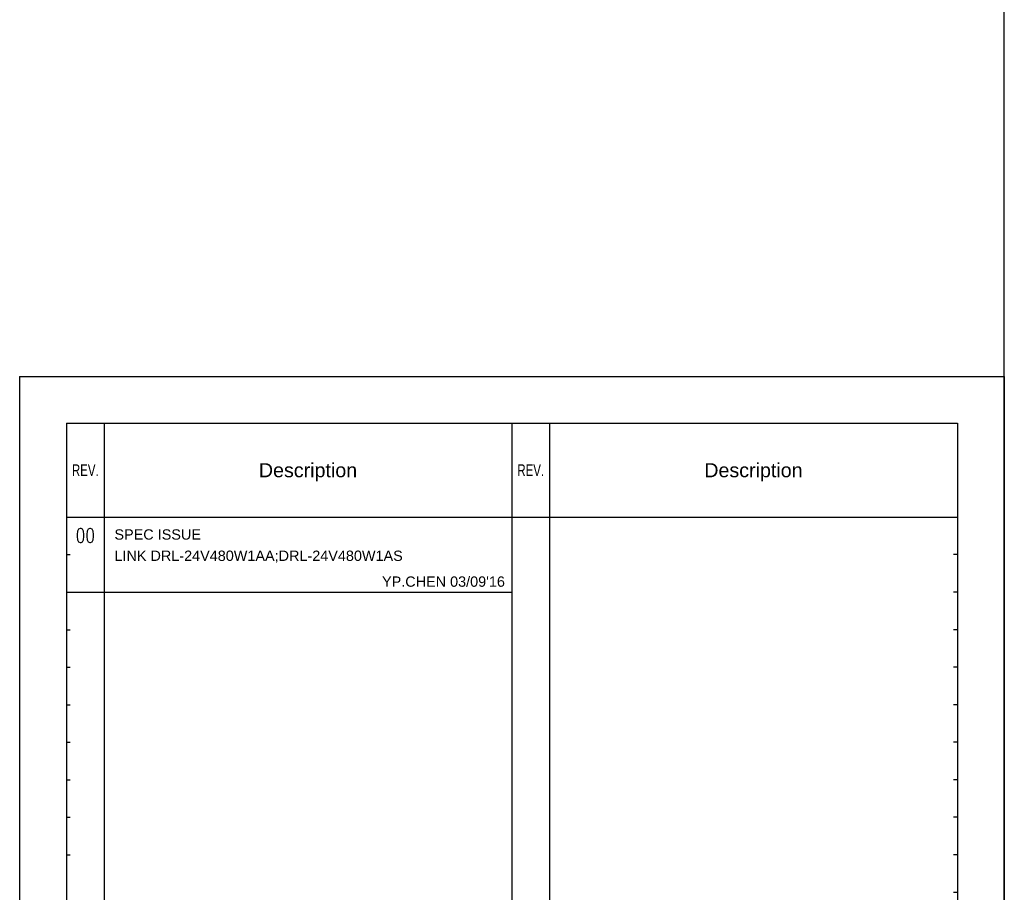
# Model space of a CAD drawing. Header units: inches. Extents: x 2700 to 4592, y -840 to -133.
# Tile 7 of 50: x 2700 to 2910, y -653 to -467. Entities that reach past the tile are written whole.
import ezdxf
from ezdxf.enums import TextEntityAlignment as Align

# ---------------------------------------------------------------- set-up
doc = ezdxf.new("R2010")
doc.units = ezdxf.units.IN
doc.header["$LTSCALE"] = 1.21
doc.header["$MEASUREMENT"] = 0
doc.layers.get('0').update_dxf_attribs({"linetype": 'CONTINUOUS'})
for name, color, linetype in [('2', 2, 'CONTINUOUS'), ('DIM', 2, 'CONTINUOUS'), ('PAPER', 7, 'CONTINUOUS')]:
    doc.layers.add(name, color=color, linetype=linetype)
doc.styles.add('ARIAL', font='arial.ttf')
doc.styles.add('L1', font='arial.ttf')
doc.styles.add('ROMANC', font='romanc')

# ---------------------------------------------------------------- blocks, each defined once
blk = doc.blocks.new('1212')
at = {"layer": 'PAPER', "color": 4}
for p, q in [((2892.63, -822.33), (2892.63, -1119.33)), ((2892.63, -822.33), (3102.63, -822.33)), ((3102.63, -822.33), (3102.63, -1119.33))]:
    blk.add_line(p, q, dxfattribs=at)
at = {"layer": 'PAPER', "color": 3}
for p, q in [((2902.63, -832.33), (2902.63, -1109.33)), ((2902.63, -832.33), (3092.63, -832.33)), ((2910.63, -832.33), (2910.63, -1076.33)), ((2997.63, -832.33), (2997.63, -1109.33)), ((3005.63, -832.33), (3005.63, -1076.33)), ((3092.63, -832.33), (3092.63, -1109.33)), ((2902.63, -852.33), (3092.63, -852.33)), ((2902.63, -852.33), (2904.13, -852.33)), ((2902.63, -860.33), (2903.43, -860.33)), ((3092.63, -860.33), (3091.83, -860.33)), ((2902.63, -868.33), (2903.43, -868.33)), ((3092.63, -868.33), (3091.83, -868.33)), ((2902.63, -876.33), (2903.43, -876.33)), ((3092.63, -876.33), (3091.83, -876.33)), ((2902.63, -884.33), (2903.43, -884.33)), ((3092.63, -884.33), (3091.83, -884.33)), ((2902.63, -892.33), (2903.43, -892.33)), ((3092.63, -892.33), (3091.83, -892.33)), ((2902.63, -900.33), (2903.43, -900.33)), ((3092.63, -900.33), (3091.83, -900.33)), ((2902.63, -908.33), (2903.43, -908.33)), ((3092.63, -908.33), (3091.83, -908.33)), ((2902.63, -916.33), (2903.43, -916.33)), ((3092.63, -916.33), (3091.83, -916.33)), ((2902.63, -924.33), (2903.43, -924.33)), ((3092.63, -924.33), (3091.83, -924.33)), ((3092.63, -932.33), (3091.83, -932.33))]:
    blk.add_line(p, q, dxfattribs=at)
at = {"layer": 'PAPER', "color": 2, "style": 'ARIAL', "width": 0.7}
for p in [(2906.63, -842.33), (3001.63, -842.33)]:
    blk.add_text('REV.', height=2.5, dxfattribs=at).set_placement(p, align=Align.MIDDLE_CENTER)
at = {"layer": 'PAPER', "color": 2, "style": 'ARIAL'}
for p in [(2954.13, -842.33), (3049.13, -842.33)]:
    blk.add_text('Description', height=3, dxfattribs=at).set_placement(p, align=Align.MIDDLE_CENTER)
blk = doc.blocks.new('A1')
at = {"layer": 'PAPER', "color": 4}
blk.add_line((0, 0), (0, 594), dxfattribs=at)
at = {"style": 'ARIAL'}
for tag, p, height in [('TITLE', (754.05, 50.95), 8), ('V', (597.3, 37.23), 2.5), ('XXXXXXXXXX', (740.68, 27.01), 6), ('00', (812.75, 22.3), 6), ('mm', (606.88, 17.02), 3), ('ADP-XX', (640.78, 17), 3), ('2________2', (733.31, 17.17), 3), ("XX/XX'XX", (787.08, 17.17), 3), ('--', (579.59, 17.41), 3)]:
    blk.add_attdef(tag, p, '', height=height, dxfattribs=at)

msp = doc.modelspace()

# ---------------------------------------------------------------- linework, layer by layer
at = {"layer": 'DIM', "color": 3}
msp.add_line((2711.15, -589.05), (2805.35, -589.05), dxfattribs=at)
msp.add_line((2711.15, -589.05), (2805.35, -589.05), dxfattribs=at)

# ---------------------------------------------------------------- block references
msp.add_blockref('A1', (2910.35, -840.05))
at = {"layer": 'DIM', "color": 6}
msp.add_blockref('1212', (-192.29, 279.27), dxfattribs=at)

# ---------------------------------------------------------------- texts
at = {"layer": '2', "color": 0, "style": 'ROMANC', "width": 0.8}
msp.add_text('00', height=3, dxfattribs=at).set_placement((2714.35, -577), align=Align.MIDDLE)
at = {"layer": '2', "color": 0, "style": 'L1'}
for s, p in [('SPEC ISSUE', (2720.56, -576.76)), ('LINK DRL-24V480W1AA;DRL-24V480W1AS', (2720.56, -581.3)), ("YP.CHEN 03/09'16", (2777.63, -586.81))]:
    msp.add_text(s, height=2.2, dxfattribs=at).set_placement(p, align=Align.MIDDLE_LEFT)

doc.saveas('drawing.dxf')
